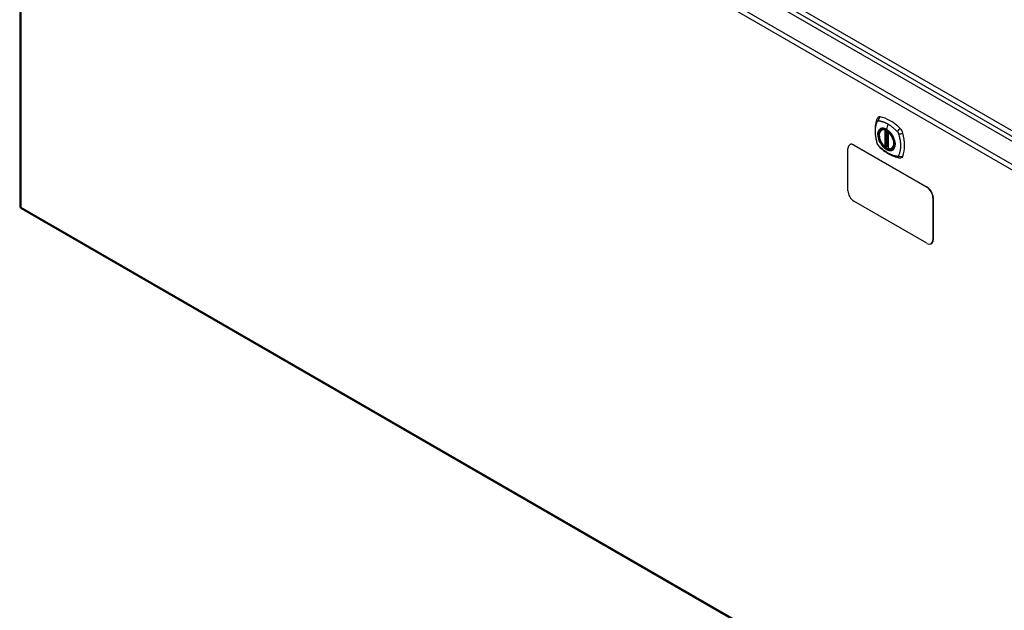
# Model space of a CAD drawing. Header units: inches. Extents: x 326.4 to 383.7, y 127.1 to 179.1.
# Tile 1 of 3: x 326.4 to 355, y 144.7 to 161.9. Entities that reach past the tile are written whole.
import ezdxf

# ---------------------------------------------------------------- set-up
doc = ezdxf.new("R2010")
doc.units = ezdxf.units.IN
doc.header["$MEASUREMENT"] = 0
doc.layers.add('Visible Edges(ANSI)', color=7, linetype='Continuous', lineweight=25)
doc.layers.add('Visible Tangent Edges(ANSI)', color=7, linetype='Continuous', lineweight=25)

msp = doc.modelspace()

# ---------------------------------------------------------------- linework, layer by layer
at = {"layer": 'Visible Edges(ANSI)'}
for p, q in [((327.069, 174.611), (377.701, 145.379)), ((326.379, 174.19), (326.379, 156.455)), ((351.459, 158.659), (351.47, 158.665)), ((351.654, 158.598), (351.654, 158.12)), ((350.539, 158.231), (350.534, 158.228)), ((350.659, 158.216), (352.781, 156.991)), ((350.664, 158.218), (352.785, 156.994)), ((351.585, 158.176), (351.571, 158.168)), ((351.6, 158.173), (351.598, 158.175)), ((351.654, 158.196), (351.613, 158.173)), ((350.483, 156.889), (350.483, 158.114)), ((351.772, 158.117), (351.783, 158.123)), ((352.781, 155.358), (350.659, 156.583)), ((352.958, 156.685), (352.958, 155.46)), ((352.962, 156.687), (352.962, 155.463)), ((326.429, 156.37), (377.061, 127.137)), ((352.91, 155.348), (352.906, 155.346))]:
    msp.add_line(p, q, dxfattribs=at)
at = {"layer": 'Visible Edges(ANSI)', "flags": 128}
for points in [[(351.325, 158.969), (351.318, 158.947), (351.311, 158.928), (351.306, 158.909), (351.301, 158.891), (351.297, 158.872), (351.293, 158.852), (351.285, 158.813), (351.28, 158.772), (351.276, 158.73), (351.273, 158.688), (351.273, 158.645), (351.273, 158.602), (351.276, 158.557), (351.28, 158.513), (351.285, 158.468), (351.292, 158.423), (351.3, 158.377), (351.31, 158.332), (351.316, 158.309), (351.318, 158.297), (351.322, 158.283)], [(351.363, 159.025), (351.35, 159.011), (351.34, 158.997), (351.332, 158.983), (351.325, 158.969)], [(351.558, 158.169), (351.544, 158.182), (351.53, 158.195), (351.517, 158.209), (351.504, 158.224), (351.491, 158.24), (351.479, 158.256), (351.468, 158.273), (351.457, 158.291), (351.447, 158.308), (351.438, 158.326), (351.43, 158.345), (351.422, 158.363), (351.415, 158.382), (351.409, 158.401), (351.403, 158.419), (351.399, 158.438), (351.395, 158.456), (351.393, 158.474), (351.391, 158.492), (351.391, 158.509), (351.391, 158.526), (351.392, 158.542), (351.395, 158.557), (351.398, 158.572), (351.402, 158.587), (351.408, 158.6), (351.414, 158.612), (351.421, 158.624), (351.429, 158.634), (351.438, 158.644), (351.448, 158.652), (351.459, 158.659)], [(351.712, 158.579), (351.73, 158.557), (351.748, 158.533), (351.765, 158.509), (351.781, 158.483), (351.795, 158.457), (351.808, 158.43), (351.819, 158.403), (351.829, 158.376)], [(351.322, 158.283), (351.327, 158.27), (351.332, 158.256), (351.338, 158.244), (351.344, 158.232), (351.351, 158.22), (351.36, 158.208), (351.368, 158.197), (351.378, 158.187)], [(351.378, 158.187), (351.388, 158.177), (351.397, 158.168), (351.414, 158.151), (351.449, 158.121), (351.484, 158.09), (351.52, 158.062), (351.556, 158.035), (351.593, 158.009), (351.629, 157.985), (351.667, 157.963), (351.704, 157.942), (351.742, 157.923), (351.78, 157.905), (351.818, 157.89), (351.856, 157.876), (351.895, 157.865), (351.933, 157.855), (351.952, 157.851), (351.962, 157.849), (351.973, 157.847)], [(351.598, 158.175), (351.595, 158.177), (351.592, 158.177), (351.588, 158.177), (351.585, 158.176)], [(351.772, 158.117), (351.76, 158.111), (351.748, 158.107), (351.734, 158.103), (351.721, 158.102), (351.707, 158.101), (351.692, 158.103), (351.677, 158.105), (351.662, 158.109)], [(351.973, 157.847), (351.989, 157.845), (352.005, 157.845), (352.023, 157.847), (352.041, 157.851)]]:
    msp.add_lwpolyline(points, dxfattribs=at)
at = {"layer": 'Visible Edges(ANSI)'}
for centre, radius, start, end in [((351.666, 158.598), 0.0118, 137.3656, 180), ((351.607, 158.183), 0.0118, 232.1717, 300), ((351.565, 158.178), 0.0118, 229.389, 300), ((351.666, 158.12), 0.0118, 180, 253.4446), ((326.478, 156.455), 0.099, 180, 240)]:
    msp.add_arc(centre, radius, start, end, dxfattribs=at)
for centre, major_axis, start_param, end_param in [((351.462, 158.879), (-0.089, 0.153), 5.825423, 6.408181), ((351.713, 157.882), (-0.64, 1.108), 5.170151, 5.825423), ((351.608, 158.384), (0.157, -0.273), 2.363977, 7.060801), ((351.964, 158.589), (0.089, -0.153), 1.113034, 2.028558), ((351.226, 158.726), (-0.64, 1.108), 3.599355, 4.254627), ((350.659, 158.012), (-0.125, 0.217), 5.497787, 7.068583), ((350.664, 158.014), (-0.125, 0.217), 5.497787, 6.283185), ((351.964, 158.01), (0.089, -0.153), 6.158189, 6.740947), ((350.659, 156.787), (-0.125, 0.217), 0.785398, 2.356194), ((352.781, 156.787), (0.125, -0.217), 0.785398, 2.356194), ((352.785, 156.789), (-0.125, 0.217), 3.926991, 5.497787), ((352.781, 155.562), (0.125, -0.217), 5.497787, 7.068583), ((352.785, 155.565), (0.125, -0.217), 0, 0.785398)]:
    msp.add_ellipse(centre, major_axis=major_axis, ratio=0.57735, start_param=start_param, end_param=end_param, dxfattribs=at)
msp.add_ellipse((351.605, 158.382), major_axis=(-0.16, 0.277), ratio=0.57735, dxfattribs=at)
at = {"layer": 'Visible Tangent Edges(ANSI)'}
for p, q in [((327.2, 174.833), (377.429, 145.833)), ((327.13, 174.712), (377.902, 145.399)), ((326.478, 174.27), (377.111, 145.038)), ((377.041, 144.917), (326.408, 174.149)), ((326.408, 174.149), (326.408, 156.415)), ((351.648, 158.829), (351.604, 158.673)), ((351.557, 158.651), (351.557, 158.173)), ((351.574, 158.651), (351.581, 158.655)), ((351.574, 158.173), (351.574, 158.651)), ((351.585, 158.653), (351.585, 158.18)), ((351.6, 158.181), (351.6, 158.646)), ((351.616, 158.178), (351.616, 158.637)), ((351.657, 158.115), (351.657, 158.593)), ((350.659, 158.216), (350.664, 158.218)), ((351.585, 158.18), (351.574, 158.173)), ((351.654, 158.2), (351.616, 158.178)), ((352.785, 156.994), (352.781, 156.991)), ((352.958, 156.685), (352.962, 156.687)), ((326.408, 156.415), (377.041, 127.182)), ((352.962, 155.463), (352.958, 155.46))]:
    msp.add_line(p, q, dxfattribs=at)
at = {"layer": 'Visible Tangent Edges(ANSI)', "flags": 128}
for points in [[(351.336, 158.269), (351.326, 158.302), (351.319, 158.331), (351.312, 158.361), (351.306, 158.39), (351.301, 158.42), (351.296, 158.449), (351.292, 158.478), (351.288, 158.506), (351.286, 158.535), (351.284, 158.563), (351.283, 158.59), (351.283, 158.618), (351.283, 158.644), (351.284, 158.671), (351.286, 158.696), (351.288, 158.721), (351.292, 158.746), (351.296, 158.77), (351.3, 158.794), (351.306, 158.816), (351.312, 158.839), (351.319, 158.86), (351.326, 158.881), (351.336, 158.903)], [(351.336, 158.903), (351.336, 158.904), (351.337, 158.905), (351.337, 158.906), (351.338, 158.906), (351.338, 158.907), (351.339, 158.908), (351.339, 158.909), (351.34, 158.91), (351.34, 158.91), (351.341, 158.911), (351.342, 158.912), (351.342, 158.912), (351.343, 158.913), (351.344, 158.914), (351.344, 158.914), (351.345, 158.915), (351.346, 158.916), (351.346, 158.916), (351.347, 158.917), (351.348, 158.917), (351.349, 158.918), (351.349, 158.918), (351.35, 158.919), (351.351, 158.919)], [(351.351, 158.919), (351.352, 158.92), (351.352, 158.92), (351.353, 158.92), (351.354, 158.921), (351.355, 158.921), (351.356, 158.921), (351.356, 158.922), (351.357, 158.922), (351.358, 158.922), (351.359, 158.923), (351.36, 158.923), (351.361, 158.923), (351.362, 158.923), (351.363, 158.923), (351.363, 158.924), (351.364, 158.924), (351.365, 158.924), (351.366, 158.924), (351.367, 158.924), (351.368, 158.924), (351.369, 158.924), (351.37, 158.924), (351.371, 158.924), (351.372, 158.924)], [(351.372, 158.924), (351.385, 158.923), (351.396, 158.922), (351.407, 158.92), (351.418, 158.918), (351.429, 158.915), (351.44, 158.913), (351.451, 158.91), (351.463, 158.907), (351.474, 158.904), (351.485, 158.9), (351.497, 158.897), (351.508, 158.893), (351.52, 158.889), (351.531, 158.884), (351.543, 158.88), (351.555, 158.875), (351.566, 158.87), (351.578, 158.865), (351.589, 158.859), (351.601, 158.854), (351.613, 158.848), (351.624, 158.842), (351.636, 158.835), (351.648, 158.829)], [(351.648, 158.829), (351.66, 158.822), (351.671, 158.815), (351.683, 158.807), (351.694, 158.8), (351.706, 158.792), (351.718, 158.784), (351.729, 158.776), (351.741, 158.768), (351.752, 158.759), (351.764, 158.75), (351.775, 158.741), (351.787, 158.732), (351.798, 158.723), (351.809, 158.713), (351.82, 158.704), (351.832, 158.694), (351.843, 158.684), (351.854, 158.674), (351.865, 158.664), (351.876, 158.653), (351.887, 158.643), (351.898, 158.632), (351.909, 158.621), (351.922, 158.607)], [(351.409, 158.679), (351.401, 158.671), (351.392, 158.662), (351.385, 158.652), (351.378, 158.641), (351.372, 158.63), (351.366, 158.617), (351.362, 158.604), (351.358, 158.59), (351.355, 158.575), (351.353, 158.56), (351.352, 158.544), (351.352, 158.527), (351.352, 158.51), (351.353, 158.493), (351.355, 158.475), (351.358, 158.456), (351.362, 158.438), (351.367, 158.419), (351.372, 158.401), (351.378, 158.382), (351.385, 158.363), (351.392, 158.344), (351.401, 158.326), (351.409, 158.308)], [(351.829, 158.376), (351.847, 158.307), (351.853, 158.242), (351.848, 158.184), (351.832, 158.134), (351.806, 158.096), (351.77, 158.071), (351.726, 158.06), (351.677, 158.065), (351.625, 158.083), (351.571, 158.116), (351.519, 158.161), (351.471, 158.215), (351.429, 158.278), (351.396, 158.345), (351.372, 158.414), (351.358, 158.481), (351.356, 158.544), (351.365, 158.6), (351.385, 158.645), (351.416, 158.679), (351.455, 158.698), (351.501, 158.703), (351.551, 158.693), (351.604, 158.669)], [(351.443, 158.698), (351.441, 158.698), (351.44, 158.697), (351.438, 158.697), (351.437, 158.696), (351.435, 158.695), (351.434, 158.695), (351.432, 158.694), (351.431, 158.693), (351.43, 158.692), (351.428, 158.692), (351.427, 158.691), (351.425, 158.69), (351.424, 158.689), (351.423, 158.689), (351.421, 158.688), (351.42, 158.687), (351.419, 158.686), (351.417, 158.685), (351.416, 158.684), (351.415, 158.683), (351.413, 158.682), (351.412, 158.681), (351.411, 158.68), (351.409, 158.679)], [(351.604, 158.673), (351.597, 158.677), (351.589, 158.681), (351.582, 158.684), (351.575, 158.688), (351.568, 158.691), (351.56, 158.694), (351.553, 158.696), (351.546, 158.698), (351.539, 158.7), (351.532, 158.702), (351.525, 158.704), (351.518, 158.705), (351.511, 158.706), (351.505, 158.707), (351.498, 158.707), (351.491, 158.707), (351.485, 158.707), (351.479, 158.707), (351.472, 158.706), (351.466, 158.705), (351.46, 158.704), (351.454, 158.702), (351.448, 158.7), (351.443, 158.698)], [(351.765, 158.513), (351.759, 158.521), (351.753, 158.53), (351.747, 158.538), (351.741, 158.546), (351.735, 158.554), (351.729, 158.562), (351.722, 158.57), (351.716, 158.578), (351.709, 158.585), (351.703, 158.592), (351.696, 158.599), (351.689, 158.606), (351.683, 158.613), (351.676, 158.619), (351.669, 158.626), (351.662, 158.632), (351.654, 158.638), (351.647, 158.643), (351.64, 158.649), (351.633, 158.654), (351.626, 158.659), (351.618, 158.664), (351.611, 158.669), (351.604, 158.673)], [(351.604, 158.669), (351.609, 158.667), (351.614, 158.664), (351.618, 158.661), (351.623, 158.658), (351.627, 158.655), (351.632, 158.652), (351.637, 158.648), (351.641, 158.645), (351.646, 158.641), (351.65, 158.638), (351.655, 158.634), (351.659, 158.63), (351.664, 158.627), (351.668, 158.623), (351.673, 158.619), (351.677, 158.615), (351.682, 158.61), (351.686, 158.606), (351.69, 158.602), (351.695, 158.598), (351.699, 158.593), (351.703, 158.589), (351.707, 158.584), (351.712, 158.579)], [(351.798, 158.455), (351.797, 158.457), (351.795, 158.46), (351.794, 158.462), (351.793, 158.465), (351.791, 158.467), (351.79, 158.47), (351.789, 158.472), (351.787, 158.475), (351.786, 158.477), (351.785, 158.479), (351.783, 158.482), (351.782, 158.484), (351.781, 158.487), (351.779, 158.489), (351.778, 158.491), (351.776, 158.494), (351.775, 158.496), (351.773, 158.499), (351.772, 158.501), (351.771, 158.503), (351.769, 158.506), (351.768, 158.508), (351.766, 158.51), (351.765, 158.513)], [(351.922, 158.607), (351.923, 158.605), (351.925, 158.602), (351.927, 158.6), (351.929, 158.598), (351.931, 158.595), (351.933, 158.593), (351.935, 158.59), (351.936, 158.588), (351.938, 158.585), (351.94, 158.583), (351.941, 158.58), (351.943, 158.577), (351.944, 158.575), (351.946, 158.572), (351.947, 158.569), (351.949, 158.566), (351.95, 158.564), (351.951, 158.561), (351.953, 158.558), (351.954, 158.555), (351.955, 158.552), (351.956, 158.55), (351.957, 158.547), (351.958, 158.544)], [(351.958, 158.544), (351.968, 158.511), (351.975, 158.481), (351.982, 158.452), (351.988, 158.422), (351.994, 158.393), (351.999, 158.364), (352.003, 158.335), (352.007, 158.307), (352.01, 158.278), (352.012, 158.251), (352.013, 158.223), (352.013, 158.196), (352.013, 158.169), (352.011, 158.143), (352.01, 158.117), (352.007, 158.092), (352.003, 158.067), (351.999, 158.043), (351.994, 158.019), (351.988, 157.996), (351.982, 157.974), (351.975, 157.952), (351.968, 157.931), (351.958, 157.909)], [(351.372, 158.206), (351.37, 158.208), (351.368, 158.21), (351.366, 158.213), (351.364, 158.215), (351.363, 158.217), (351.361, 158.22), (351.359, 158.222), (351.357, 158.225), (351.356, 158.227), (351.354, 158.23), (351.352, 158.233), (351.351, 158.235), (351.349, 158.238), (351.348, 158.241), (351.346, 158.243), (351.345, 158.246), (351.344, 158.249), (351.342, 158.252), (351.341, 158.255), (351.34, 158.257), (351.339, 158.26), (351.338, 158.263), (351.337, 158.266), (351.336, 158.269)], [(351.922, 157.888), (351.898, 157.891), (351.876, 157.895), (351.854, 157.9), (351.832, 157.906), (351.809, 157.913), (351.787, 157.92), (351.764, 157.929), (351.741, 157.938), (351.718, 157.949), (351.695, 157.96), (351.671, 157.972), (351.648, 157.985), (351.625, 157.999), (351.601, 158.014), (351.578, 158.029), (351.555, 158.046), (351.531, 158.063), (351.508, 158.081), (351.485, 158.099), (351.463, 158.119), (351.44, 158.139), (351.418, 158.16), (351.396, 158.181), (351.372, 158.206)], [(351.409, 158.308), (351.411, 158.305), (351.412, 158.303), (351.413, 158.3), (351.415, 158.298), (351.416, 158.295), (351.417, 158.293), (351.419, 158.29), (351.42, 158.288), (351.421, 158.286), (351.423, 158.283), (351.424, 158.281), (351.425, 158.278), (351.427, 158.276), (351.428, 158.274), (351.43, 158.271), (351.431, 158.269), (351.432, 158.266), (351.434, 158.264), (351.435, 158.262), (351.437, 158.259), (351.438, 158.257), (351.44, 158.255), (351.441, 158.252), (351.443, 158.25)], [(351.443, 158.25), (351.454, 158.233), (351.466, 158.217), (351.479, 158.201), (351.491, 158.185), (351.505, 158.171), (351.518, 158.157), (351.532, 158.144), (351.546, 158.131), (351.56, 158.12), (351.575, 158.109), (351.589, 158.099), (351.604, 158.09), (351.619, 158.082), (351.633, 158.075), (351.647, 158.069), (351.662, 158.065), (351.676, 158.061), (351.69, 158.058), (351.703, 158.056), (351.716, 158.056), (351.729, 158.056), (351.741, 158.058), (351.753, 158.061), (351.765, 158.064)], [(351.585, 158.18), (351.585, 158.18), (351.585, 158.18), (351.585, 158.18), (351.585, 158.18), (351.585, 158.18), (351.585, 158.18), (351.585, 158.179), (351.585, 158.179), (351.585, 158.179), (351.585, 158.179), (351.585, 158.179), (351.585, 158.179), (351.585, 158.179), (351.585, 158.179), (351.585, 158.179), (351.585, 158.179), (351.585, 158.179), (351.585, 158.179), (351.585, 158.179), (351.585, 158.179), (351.585, 158.178), (351.585, 158.178), (351.585, 158.178), (351.585, 158.178)], [(351.585, 158.178), (351.585, 158.178), (351.585, 158.178), (351.585, 158.178), (351.585, 158.178), (351.585, 158.177), (351.585, 158.177), (351.585, 158.177), (351.585, 158.177), (351.585, 158.177), (351.585, 158.177), (351.585, 158.177), (351.585, 158.176), (351.585, 158.176), (351.585, 158.176), (351.585, 158.176), (351.585, 158.176), (351.585, 158.176), (351.585, 158.176), (351.585, 158.176), (351.585, 158.176), (351.585, 158.176), (351.585, 158.176), (351.585, 158.176), (351.585, 158.176)], [(351.585, 158.176), (351.585, 158.176), (351.585, 158.176), (351.585, 158.176), (351.585, 158.176), (351.585, 158.176), (351.585, 158.176), (351.585, 158.176), (351.585, 158.176), (351.585, 158.176), (351.585, 158.176), (351.585, 158.176), (351.585, 158.176), (351.585, 158.176), (351.585, 158.176), (351.585, 158.176), (351.585, 158.176), (351.585, 158.176), (351.585, 158.176), (351.585, 158.176), (351.585, 158.176), (351.585, 158.176), (351.585, 158.176), (351.585, 158.176), (351.585, 158.176)], [(351.598, 158.175), (351.598, 158.175), (351.598, 158.175), (351.598, 158.175), (351.598, 158.175), (351.598, 158.175), (351.598, 158.175), (351.598, 158.175), (351.598, 158.175), (351.598, 158.175), (351.598, 158.175), (351.599, 158.175), (351.599, 158.175), (351.599, 158.175), (351.599, 158.175), (351.599, 158.175), (351.599, 158.175), (351.599, 158.174), (351.599, 158.174), (351.599, 158.174), (351.599, 158.174), (351.599, 158.174), (351.599, 158.174), (351.599, 158.174), (351.599, 158.174)], [(351.599, 158.174), (351.599, 158.174), (351.599, 158.174), (351.599, 158.175), (351.599, 158.175), (351.599, 158.175), (351.599, 158.175), (351.599, 158.175), (351.599, 158.175), (351.6, 158.175), (351.6, 158.175), (351.6, 158.175), (351.6, 158.175), (351.6, 158.175), (351.6, 158.176), (351.6, 158.176), (351.6, 158.176), (351.6, 158.176), (351.6, 158.176), (351.6, 158.176), (351.6, 158.177), (351.6, 158.177), (351.6, 158.177), (351.6, 158.177), (351.6, 158.177)], [(351.6, 158.177), (351.6, 158.177), (351.6, 158.178), (351.6, 158.178), (351.6, 158.178), (351.6, 158.178), (351.6, 158.178), (351.6, 158.178), (351.6, 158.178), (351.6, 158.179), (351.6, 158.179), (351.6, 158.179), (351.6, 158.179), (351.6, 158.179), (351.6, 158.179), (351.6, 158.179), (351.6, 158.18), (351.6, 158.18), (351.6, 158.18), (351.6, 158.18), (351.6, 158.18), (351.6, 158.18), (351.6, 158.18), (351.6, 158.18), (351.6, 158.181)], [(351.798, 158.083), (351.807, 158.091), (351.815, 158.101), (351.823, 158.111), (351.83, 158.121), (351.836, 158.133), (351.841, 158.146), (351.846, 158.159), (351.85, 158.173), (351.852, 158.188), (351.855, 158.203), (351.856, 158.219), (351.856, 158.236), (351.856, 158.253), (351.855, 158.27), (351.852, 158.288), (351.849, 158.306), (351.846, 158.325), (351.841, 158.343), (351.836, 158.362), (351.83, 158.381), (351.823, 158.4), (351.815, 158.418), (351.807, 158.437), (351.798, 158.455)], [(351.765, 158.064), (351.766, 158.065), (351.768, 158.065), (351.769, 158.066), (351.771, 158.067), (351.772, 158.067), (351.773, 158.068), (351.775, 158.069), (351.776, 158.069), (351.778, 158.07), (351.779, 158.071), (351.781, 158.072), (351.782, 158.072), (351.783, 158.073), (351.785, 158.074), (351.786, 158.075), (351.787, 158.076), (351.789, 158.077), (351.79, 158.078), (351.791, 158.079), (351.793, 158.079), (351.794, 158.08), (351.795, 158.081), (351.797, 158.082), (351.798, 158.083)], [(351.958, 157.909), (351.957, 157.908), (351.956, 157.906), (351.955, 157.904), (351.954, 157.903), (351.953, 157.901), (351.951, 157.9), (351.95, 157.899), (351.949, 157.898), (351.947, 157.896), (351.946, 157.895), (351.945, 157.894), (351.943, 157.893), (351.941, 157.893), (351.94, 157.892), (351.938, 157.891), (351.936, 157.89), (351.935, 157.89), (351.933, 157.889), (351.931, 157.889), (351.929, 157.889), (351.927, 157.889), (351.925, 157.888), (351.924, 157.888), (351.922, 157.888)]]:
    msp.add_lwpolyline(points, dxfattribs=at)
at = {"layer": 'Visible Tangent Edges(ANSI)'}
for centre, major_axis, ratio, start_param, end_param in [((351.463, 158.942), (0.027, 0.115), 0.753705, 0.761071, 1.898341), ((351.436, 158.927), (-0.11, 0.042), 0.704518, 0, 0.765179), ((351.607, 158.384), (-0.173, 0.3), 0.57735, 5.055237, 10.652726), ((351.607, 158.383), (-0.151, 0.261), 0.57735, 5.735752, 8.401415), ((351.616, 158.388), (-0.156, 0.271), 0.57735, 6.166197, 6.283185), ((351.565, 158.656), (-0.0034, -0.0113), 0.697177, 4.264021, 5.346931), ((351.565, 158.656), (-0.0118, 0), 0.57735, 0.785398, 2.356194), ((351.565, 158.656), (0.0059, -0.0102), 0.57735, 0.785398, 1.517295), ((351.607, 158.673), (-0.00246, -0.00426), 0.57735, 5.126896, 6.141288), ((351.666, 158.598), (-0.0118, 0), 0.57735, 0, 0.785398), ((351.666, 158.598), (0.00769, 0.00897), 0.424984, 1.537927, 2.449935), ((351.607, 158.383), (0.151, -0.261), 0.57735, 5.735752, 8.401415), ((351.992, 158.637), (0.0787, 0.088), 0.341266, 1.05898, 2.19625), ((352.019, 158.59), (0.116, 0.024), 0.341266, 4.086935, 5.224206), ((351.436, 158.315), (-0.114, -0.032), 0.390453, 0, 0.392125), ((351.463, 158.269), (-0.0849, -0.0822), 0.390453, 5.89106, 6.283185), ((351.565, 158.178), (0.0118, 0), 0.57735, 3.926991, 5.497787), ((351.565, 158.178), (-0.00769, -0.00897), 0.424984, 5.591528, 6.283185), ((351.565, 158.178), (0.0059, -0.0102), 0.57735, 0, 0.785398), ((351.593, 158.175), (-0.0118, 0), 0.57735, 4.088863, 5.497787), ((351.593, 158.172), (-0.0116, 0.0022), 0.653911, 4.189362, 5.615943), ((351.591, 158.166), (-0.0092, 0.00741), 0.983841, 4.634609, 5.950564), ((351.607, 158.183), (-0.00724, -0.00933), 0.470841, 6.079443, 6.283185), ((351.607, 158.183), (0.0118, 0), 0.57735, 4.073452, 5.497787), ((351.607, 158.183), (0.0059, -0.0102), 0.57735, 0, 0.785398), ((351.666, 158.12), (-0.0118, 0), 0.57735, 0, 0.785398), ((351.666, 158.12), (-0.0034, -0.0113), 0.697177, 5.346931, 6.283185), ((351.616, 158.388), (0.156, -0.271), 0.57735, 0, 0.116988), ((351.992, 157.963), (-0.019, -0.117), 0.704518, 5.518007, 6.283185), ((352.019, 157.979), (0.113, -0.035), 0.753705, 4.384844, 5.522115), ((326.478, 156.455), (-0.099, 0), 0.57735, 0, 0.785398), ((326.478, 156.455), (-0.0495, -0.0857), 0.57735, 5.497787, 6.283185)]:
    msp.add_ellipse(centre, major_axis=major_axis, ratio=ratio, start_param=start_param, end_param=end_param, dxfattribs=at)
for centre, major_axis in [((351.608, 158.384), (0.171, -0.296)), ((351.605, 158.382), (-0.163, 0.282)), ((351.605, 158.382), (0.162, -0.281))]:
    msp.add_ellipse(centre, major_axis=major_axis, ratio=0.57735, dxfattribs=at)

doc.saveas('drawing.dxf')
